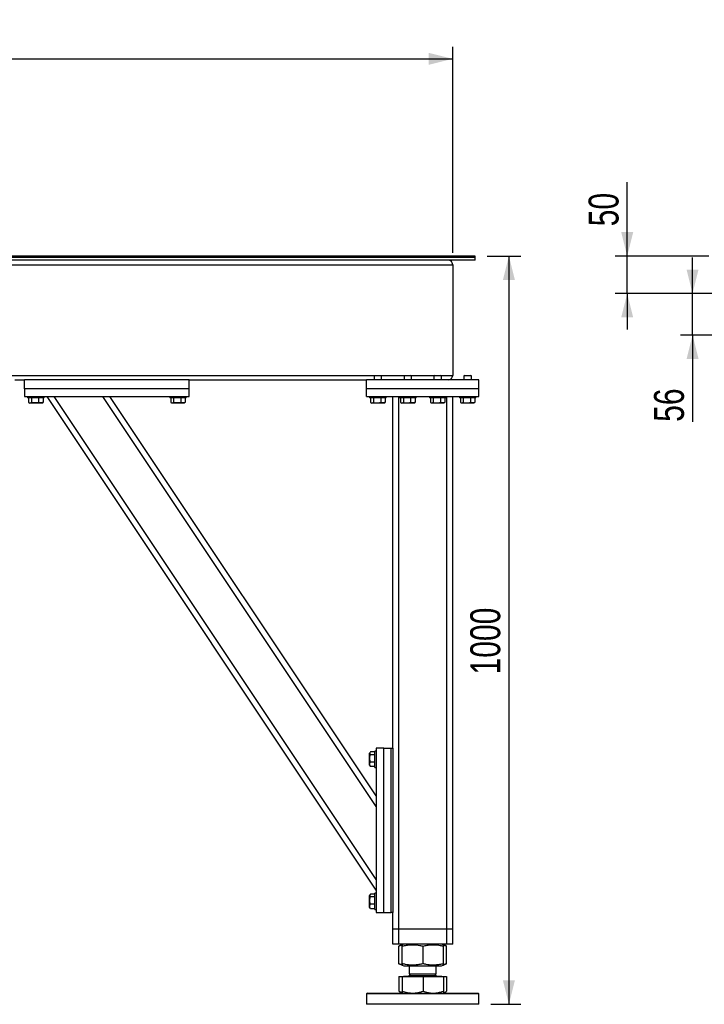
# Model space of a CAD drawing. Header units: millimetres. Extents: x 0 to 841, y 0 to 594.
# Tile 7 of 107: x 260 to 317, y 244 to 326. Entities that reach past the tile are written whole.
import ezdxf

# ---------------------------------------------------------------- set-up
doc = ezdxf.new("R2010")
doc.units = ezdxf.units.MM
doc.layers.add('COTES', color=1, linetype='Continuous')
doc.layers.add('TRAIT-FORT', color=4, linetype='Continuous', lineweight=25)
doc.styles.add('SLDTEXTSTYLE0', font='TXT', dxfattribs={"width": 0.75})
doc.dimstyles.new('SLDDIMSTYLE0', dxfattribs={"dimtxt": 2.5, "dimasz": 2, "dimexe": 0, "dimexo": 0.0625, "dimtad": 1, "dimlfac": 16, "dimrnd": 1e-09, "dimzin": 12, "dimdsep": 46, "dimtxsty": 'SLDTEXTSTYLE0', "dimsah": 1, "dimcen": 0.09, "dimadec": 0, "dimazin": 3, "dimtfac": 1, "dimtofl": 0, "dimtmove": 0, "dimatfit": 3, "dimfxl": 1, "dimfrac": 2, "dimtolj": 1, "dimtzin": 12, "dimarcsym": 0})
doc.dimstyles.new('SLDDIMSTYLE2', dxfattribs={"dimtxt": 2.5, "dimasz": 2, "dimexe": 0, "dimexo": 0.0625, "dimtad": 1, "dimlfac": 16, "dimrnd": 1e-09, "dimzin": 12, "dimdsep": 46, "dimtxsty": 'SLDTEXTSTYLE0', "dimsah": 1, "dimcen": 0.09, "dimadec": 0, "dimazin": 3, "dimtfac": 1, "dimtmove": 0, "dimatfit": 0, "dimfxl": 1, "dimfrac": 2, "dimtolj": 1, "dimtzin": 12, "dimarcsym": 0})
doc.dimstyles.new('SLDDIMSTYLE3', dxfattribs={"dimtxt": 2.5, "dimasz": 2, "dimexe": 0, "dimexo": 0.0625, "dimtad": 1, "dimdec": 0, "dimlfac": 16, "dimrnd": 1e-09, "dimzin": 12, "dimdsep": 46, "dimtxsty": 'SLDTEXTSTYLE0', "dimsah": 1, "dimcen": 0.09, "dimadec": 0, "dimazin": 3, "dimtfac": 1, "dimtdec": 0, "dimtmove": 0, "dimatfit": 0, "dimfxl": 1, "dimfrac": 2, "dimtolj": 1, "dimtzin": 12, "dimarcsym": 0})

# ---------------------------------------------------------------- blocks, each defined once
blk = doc.blocks.new('_D')
at = {"layer": 'COTES', "color": 1, "transparency": 16777216}
for p, q in [((299.297, 306.556), (302.117, 306.556)), ((301.117, 306.556), (301.117, 244.056)), ((299.61, 244.056), (302.117, 244.056))]:
    blk.add_line(p, q, dxfattribs=at)
for points in [[(301.117, 306.556), (300.617, 304.556), (301.617, 304.556)], [(301.117, 244.056), (301.617, 246.056), (300.617, 246.056)]]:
    blk.add_solid(points, dxfattribs=at)
at = {"layer": 'COTES', "color": 1, "transparency": 16777216, "insert": (297.895, 271.611), "char_height": 2.5, "attachment_point": 1, "rotation": 90, "style": 'SLDTEXTSTYLE0'}
blk.add_mtext('1000', dxfattribs=at)
blk = doc.blocks.new('_D_1')
at = {"layer": 'COTES', "color": 1, "transparency": 16777216}
for p, q in [((19.422, 301.712), (19.422, 324.033)), ((296.422, 306.837), (296.422, 324.033)), ((19.422, 323.033), (296.422, 323.033))]:
    blk.add_line(p, q, dxfattribs=at)
for points in [[(19.422, 323.033), (21.422, 322.533), (21.422, 323.533)], [(296.422, 323.033), (294.422, 323.533), (294.422, 322.533)]]:
    blk.add_solid(points, dxfattribs=at)
at = {"layer": 'COTES', "color": 1, "transparency": 16777216, "insert": (154.228, 326.256), "char_height": 2.5, "attachment_point": 1, "style": 'SLDTEXTSTYLE0'}
blk.add_mtext('4432', dxfattribs=at)
blk = doc.blocks.new('_D_26')
at = {"layer": 'COTES', "color": 1, "transparency": 16777216}
for p, q in [((310.996, 306.556), (310.996, 312.738)), ((317.808, 306.556), (309.996, 306.556)), ((310.996, 303.431), (310.996, 306.556)), ((323.893, 303.431), (309.996, 303.431)), ((310.996, 303.431), (310.996, 300.431))]:
    blk.add_line(p, q, dxfattribs=at)
for points in [[(310.996, 306.556), (311.496, 308.556), (310.496, 308.556)], [(310.996, 303.431), (310.496, 301.431), (311.496, 301.431)]]:
    blk.add_solid(points, dxfattribs=at)
at = {"layer": 'COTES', "color": 1, "transparency": 16777216, "insert": (307.773, 309.044), "char_height": 2.5, "attachment_point": 1, "rotation": 90, "style": 'SLDTEXTSTYLE0'}
blk.add_mtext('50', dxfattribs=at)
blk = doc.blocks.new('_D_27')
at = {"layer": 'COTES', "color": 1, "transparency": 16777216}
for p, q in [((316.455, 303.431), (316.455, 306.431)), ((323.893, 303.431), (315.455, 303.431)), ((316.455, 299.962), (316.455, 303.431)), ((324.871, 299.962), (315.455, 299.962)), ((316.455, 299.962), (316.455, 292.71))]:
    blk.add_line(p, q, dxfattribs=at)
for points in [[(316.455, 303.431), (316.955, 305.431), (315.955, 305.431)], [(316.455, 299.962), (315.955, 297.962), (316.955, 297.962)]]:
    blk.add_solid(points, dxfattribs=at)
at = {"layer": 'COTES', "color": 1, "transparency": 16777216, "insert": (313.233, 292.71), "char_height": 2.5, "attachment_point": 1, "rotation": 90, "style": 'SLDTEXTSTYLE0'}
blk.add_mtext('56', dxfattribs=at)

msp = doc.modelspace()

# ---------------------------------------------------------------- linework, layer by layer
at = {"layer": 'TRAIT-FORT', "color": 4, "linetype": 'Continuous', "lineweight": 25}
for p, q in [((298.29716, 306.55551), (240.04716, 306.55551)), ((240.04716, 306.46176), (298.29716, 306.46176)), ((298.29716, 306.46176), (255.17278, 306.46176)), ((298.29716, 306.21176), (255.17278, 306.21176)), ((298.29716, 306.46176), (298.29716, 306.55551)), ((298.29716, 306.21176), (298.29716, 306.46176)), ((255.17216, 305.83676), (296.42216, 305.83676)), ((296.42216, 305.83676), (296.42216, 296.58676)), ((259.19091, 296.58676), (289.90341, 296.58676)), ((259.85966, 296.21176), (260.67216, 296.21176)), ((260.67216, 295.46176), (260.67216, 296.21176)), ((274.42216, 296.21176), (260.67216, 296.21176)), ((274.42216, 295.46176), (274.42216, 296.21176)), ((274.42216, 296.21176), (289.23466, 296.21176)), ((289.23466, 295.46176), (289.23466, 296.21176)), ((298.60966, 296.21176), (289.23466, 296.21176)), ((289.90341, 296.58676), (289.85966, 296.54301)), ((289.85966, 296.54301), (289.85966, 296.21176)), ((290.13356, 296.54301), (289.85966, 296.54301)), ((289.90341, 296.58676), (290.13897, 296.58676)), ((290.48466, 296.54301), (290.13356, 296.54301)), ((290.13897, 296.58676), (290.44091, 296.58676)), ((290.48466, 296.54301), (290.44091, 296.58676)), ((290.44091, 296.58676), (292.40341, 296.58676)), ((290.48466, 296.21176), (290.48466, 296.54301)), ((292.40341, 296.58676), (292.35966, 296.54301)), ((292.35966, 296.54301), (292.35966, 296.21176)), ((292.63356, 296.54301), (292.35966, 296.54301)), ((292.40341, 296.58676), (292.63897, 296.58676)), ((292.98466, 296.54301), (292.63356, 296.54301)), ((292.63897, 296.58676), (292.94091, 296.58676)), ((292.98466, 296.54301), (292.94091, 296.58676)), ((292.94091, 296.58676), (294.90341, 296.58676)), ((292.98466, 296.21176), (292.98466, 296.54301)), ((294.90341, 296.58676), (294.85966, 296.54301)), ((294.85966, 296.54301), (294.85966, 296.21176)), ((295.13356, 296.54301), (294.85966, 296.54301)), ((294.90341, 296.58676), (295.13897, 296.58676)), ((295.48466, 296.54301), (295.13356, 296.54301)), ((295.13897, 296.58676), (295.44091, 296.58676)), ((295.48466, 296.54301), (295.44091, 296.58676)), ((295.44091, 296.58676), (296.42216, 296.58676)), ((295.48466, 296.21176), (295.48466, 296.54301)), ((297.40341, 296.58676), (297.35966, 296.54301)), ((297.35966, 296.54301), (297.35966, 296.21176)), ((297.63356, 296.54301), (297.35966, 296.54301)), ((297.40341, 296.58676), (297.63897, 296.58676)), ((297.98466, 296.54301), (297.63356, 296.54301)), ((297.63897, 296.58676), (297.94091, 296.58676)), ((297.98466, 296.54301), (297.94091, 296.58676)), ((297.98466, 296.21176), (297.98466, 296.54301)), ((298.60966, 295.46176), (298.60966, 296.21176)), ((274.42216, 295.46176), (260.67216, 295.46176)), ((260.67216, 295.46176), (260.67216, 294.83676)), ((274.42216, 294.83676), (274.42216, 295.46176)), ((298.60966, 295.46176), (289.23466, 295.46176)), ((289.23466, 294.83676), (289.23466, 295.46176)), ((298.60966, 294.83676), (298.60966, 295.46176)), ((260.67216, 294.83676), (274.42216, 294.83676)), ((260.92216, 294.83676), (260.92216, 294.71176)), ((262.29716, 294.71176), (260.92216, 294.71176)), ((261.00092, 294.71176), (261.00092, 294.33704)), ((261.23968, 294.71176), (261.23968, 294.33704)), ((261.84842, 294.71176), (261.84842, 294.33704)), ((262.21839, 294.71176), (262.21839, 294.33704)), ((262.29716, 294.71176), (262.29716, 294.83676)), ((290.04716, 253.58676), (262.54716, 294.83676)), ((290.04716, 254.48814), (263.14808, 294.83676)), ((290.04716, 260.57251), (267.20433, 294.83676)), ((290.04716, 261.4739), (267.80525, 294.83676)), ((272.79716, 294.83676), (272.79716, 294.71176)), ((274.17216, 294.71176), (272.79716, 294.71176)), ((272.87592, 294.71176), (272.87592, 294.33704)), ((273.11468, 294.71176), (273.11468, 294.33704)), ((273.72342, 294.71176), (273.72342, 294.33704)), ((274.09339, 294.71176), (274.09339, 294.33704)), ((274.17216, 294.71176), (274.17216, 294.83676)), ((289.23466, 294.83676), (298.60966, 294.83676)), ((289.48466, 294.83676), (289.48466, 294.71176)), ((290.4355, 294.71176), (289.48466, 294.71176)), ((289.56342, 294.71176), (289.56342, 294.33704)), ((289.80218, 294.71176), (289.80218, 294.33704)), ((290.41092, 294.71176), (290.41092, 294.33704)), ((290.85966, 294.71176), (290.4355, 294.71176)), ((290.78089, 294.71176), (290.78089, 294.33704)), ((290.85966, 294.71176), (290.85966, 294.83676)), ((291.42216, 265.46176), (291.42216, 294.83676)), ((291.92216, 250.33676), (291.92216, 294.83676)), ((291.98466, 294.83676), (291.98466, 294.71176)), ((292.9355, 294.71176), (291.98466, 294.71176)), ((292.06342, 294.71176), (292.06342, 294.33704)), ((292.30218, 294.71176), (292.30218, 294.33704)), ((292.91092, 294.71176), (292.91092, 294.33704)), ((293.35966, 294.71176), (292.9355, 294.71176)), ((293.28089, 294.71176), (293.28089, 294.33704)), ((293.35966, 294.71176), (293.35966, 294.83676)), ((294.48466, 294.83676), (294.48466, 294.71176)), ((295.4355, 294.71176), (294.48466, 294.71176)), ((294.56342, 294.71176), (294.56342, 294.33704)), ((294.80218, 294.71176), (294.80218, 294.33704)), ((295.41092, 294.71176), (295.41092, 294.33704)), ((295.85966, 294.71176), (295.4355, 294.71176)), ((295.78089, 294.71176), (295.78089, 294.33704)), ((295.85966, 294.71176), (295.85966, 294.83676)), ((295.92216, 250.33676), (295.92216, 294.83676)), ((296.42216, 250.33676), (296.42216, 294.83676)), ((296.98466, 294.83676), (296.98466, 294.71176)), ((297.9355, 294.71176), (296.98466, 294.71176)), ((297.06342, 294.71176), (297.06342, 294.33704)), ((297.30218, 294.71176), (297.30218, 294.33704)), ((297.91092, 294.71176), (297.91092, 294.33704)), ((298.35966, 294.71176), (297.9355, 294.71176)), ((298.28089, 294.71176), (298.28089, 294.33704)), ((298.35966, 294.71176), (298.35966, 294.83676)), ((261.03174, 294.31653), (261.10497, 294.27426)), ((262.11434, 294.27426), (261.10497, 294.27426)), ((262.11434, 294.27426), (262.18757, 294.31653)), ((262.21839, 294.33704), (262.18639, 294.31858)), ((272.90674, 294.31653), (272.97997, 294.27426)), ((273.98934, 294.27426), (272.97997, 294.27426)), ((273.98934, 294.27426), (274.06257, 294.31653)), ((274.09339, 294.33704), (274.06139, 294.31858)), ((289.59424, 294.31653), (289.66747, 294.27426)), ((290.10983, 294.27426), (289.66747, 294.27426)), ((290.67684, 294.27426), (290.10983, 294.27426)), ((290.67684, 294.27426), (290.75007, 294.31653)), ((290.78089, 294.33704), (290.74889, 294.31858)), ((292.09424, 294.31653), (292.16747, 294.27426)), ((292.60983, 294.27426), (292.16747, 294.27426)), ((293.17684, 294.27426), (292.60983, 294.27426)), ((293.17684, 294.27426), (293.25007, 294.31653)), ((293.28089, 294.33704), (293.24889, 294.31858)), ((294.59424, 294.31653), (294.66747, 294.27426)), ((295.10983, 294.27426), (294.66747, 294.27426)), ((295.67684, 294.27426), (295.10983, 294.27426)), ((295.67684, 294.27426), (295.75007, 294.31653)), ((295.78089, 294.33704), (295.74889, 294.31858)), ((297.09424, 294.31653), (297.16747, 294.27426)), ((297.60983, 294.27426), (297.16747, 294.27426)), ((298.17684, 294.27426), (297.60983, 294.27426)), ((298.17684, 294.27426), (298.25007, 294.31653)), ((298.28089, 294.33704), (298.24889, 294.31858)), ((289.52693, 265.10217), (289.48466, 265.02894)), ((289.48466, 264.01957), (289.48466, 265.02894)), ((289.92216, 265.133), (289.54744, 265.133)), ((289.92216, 264.89423), (289.54744, 264.89423)), ((290.04716, 265.21176), (289.92216, 265.21176)), ((289.92216, 263.83676), (289.92216, 265.21176)), ((290.04716, 265.46176), (290.04716, 251.71176)), ((290.67216, 265.46176), (290.04716, 265.46176)), ((290.67216, 251.71176), (290.67216, 265.46176)), ((290.67216, 265.46176), (291.29716, 265.46176)), ((291.29716, 251.71176), (291.29716, 265.46176)), ((291.29716, 265.46176), (291.42216, 265.46176)), ((291.42216, 265.46176), (291.42216, 251.71176)), ((289.48466, 264.01957), (289.52693, 263.94635)), ((289.92216, 264.28549), (289.54744, 264.28549)), ((289.54744, 263.91552), (289.52898, 263.94753)), ((289.92216, 263.91552), (289.54744, 263.91552)), ((289.92216, 263.83676), (290.04716, 263.83676)), ((290.04716, 253.33676), (289.92216, 253.33676)), ((289.92216, 251.96176), (289.92216, 253.33676)), ((289.52693, 253.22717), (289.48466, 253.15394)), ((289.48466, 252.14457), (289.48466, 253.15394)), ((289.92216, 253.258), (289.54744, 253.258)), ((289.92216, 253.01923), (289.54744, 253.01923)), ((289.48466, 252.14457), (289.52693, 252.07135)), ((289.54744, 252.04052), (289.52898, 252.07253)), ((289.92216, 252.41049), (289.54744, 252.41049)), ((289.92216, 252.04052), (289.54744, 252.04052)), ((289.92216, 251.96176), (290.04716, 251.96176)), ((290.04716, 251.71176), (290.67216, 251.71176)), ((290.67216, 251.71176), (291.29716, 251.71176)), ((291.42216, 251.71176), (291.29716, 251.71176)), ((291.42216, 250.33676), (291.42216, 251.71176)), ((291.92216, 250.33676), (291.42216, 250.33676)), ((291.42216, 249.08676), (291.42216, 250.33676)), ((295.92216, 250.33676), (291.92216, 250.33676)), ((291.92216, 249.08676), (291.92216, 250.33676)), ((296.42216, 250.33676), (295.92216, 250.33676)), ((295.92216, 249.08676), (295.92216, 250.33676)), ((296.42216, 249.08676), (296.42216, 250.33676)), ((291.92216, 249.08676), (291.42216, 249.08676)), ((295.92216, 249.08676), (291.92216, 249.08676)), ((291.95274, 248.9274), (291.93766, 248.92198)), ((291.93766, 247.43903), (291.93766, 248.92198)), ((292.19956, 249.02786), (291.95114, 248.92749)), ((292.19152, 247.43903), (292.19152, 248.92198)), ((292.34534, 249.08676), (292.20214, 249.0289)), ((292.21554, 247.43903), (292.21554, 248.92198)), ((293.94618, 247.43903), (293.94618, 248.92198)), ((295.64217, 249.0289), (295.49897, 249.08676)), ((295.89317, 248.92749), (295.64217, 249.0289)), ((295.65279, 247.43903), (295.65279, 248.92198)), ((295.90665, 247.43903), (295.90665, 248.92198)), ((296.42216, 249.08676), (295.92216, 249.08676)), ((291.93766, 247.43903), (291.95273, 247.43384)), ((291.95114, 247.43352), (292.20235, 247.33203)), ((292.20235, 247.33203), (292.34534, 247.27426)), ((292.34534, 247.27426), (295.29716, 247.27426)), ((292.79716, 247.27426), (292.79716, 246.59707)), ((295.04716, 246.59707), (295.04716, 247.27426)), ((295.29716, 247.27426), (295.49897, 247.27426)), ((295.49897, 247.27426), (295.64196, 247.33203)), ((295.64196, 247.33203), (295.89317, 247.43352)), ((291.93766, 246.38676), (291.93766, 245.14652)), ((291.93766, 246.38676), (292.19152, 246.38676)), ((292.19152, 246.38676), (292.19152, 245.14652)), ((292.19152, 246.38676), (292.21554, 246.38676)), ((292.21554, 246.38676), (292.21554, 245.14652)), ((292.21554, 246.38676), (293.94618, 246.38676)), ((292.32497, 246.39926), (292.32497, 246.38676)), ((292.32497, 246.39926), (295.51934, 246.39926)), ((292.93247, 246.59707), (292.79716, 246.46176)), ((292.79716, 246.59707), (295.04716, 246.59707)), ((292.79716, 246.46176), (292.95476, 246.46176)), ((292.95476, 246.46176), (295.04716, 246.46176)), ((293.94618, 246.38676), (293.94618, 245.14652)), ((293.94618, 246.38676), (295.65279, 246.38676)), ((295.04716, 246.46176), (294.91184, 246.59707)), ((295.51934, 246.38676), (295.51934, 246.39926)), ((295.65279, 246.38676), (295.65279, 245.14652)), ((295.65279, 246.38676), (295.90665, 246.38676)), ((295.90665, 246.38676), (295.90665, 245.14652)), ((291.9511, 245.14027), (291.93766, 245.14652)), ((291.95041, 245.13907), (292.20341, 244.99301)), ((295.64091, 244.99301), (295.8939, 245.13907)), ((289.29716, 244.99301), (289.23466, 244.93051)), ((289.23466, 244.93051), (289.23466, 244.05551)), ((291.96532, 244.93051), (289.23466, 244.93051)), ((289.29716, 244.99301), (291.99141, 244.99301)), ((298.60966, 244.93051), (291.96532, 244.93051)), ((291.99141, 244.99301), (298.54716, 244.99301)), ((298.60966, 244.93051), (298.54716, 244.99301)), ((298.60966, 244.05551), (298.60966, 244.93051)), ((298.60966, 244.05551), (289.23466, 244.05551))]:
    msp.add_line(p, q, dxfattribs=at)
for centre, radius, start, end in [((296.04716, 305.83676), 0.375, 0, 90), ((296.04716, 296.58676), 0.375, 270, 360), ((292.73466, 246.46176), 0.0625, 270, 0), ((295.10966, 246.46176), 0.0625, 180, 270)]:
    msp.add_arc(centre, radius, start, end, dxfattribs=at)
for points, knots in [([(261.00092, 294.33704), (261.02164, 294.32334), (261.06354, 294.29563), (261.12561, 294.28549), (261.18495, 294.30037), (261.22132, 294.32474), (261.23968, 294.33704)], [0, 0, 0, 0, 0.264604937, 0.534947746, 0.765343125, 1, 1, 1, 1]), ([(261.84842, 294.33704), (261.77097, 294.31806), (261.64288, 294.28666), (261.45709, 294.28957), (261.3321, 294.31138), (261.26021, 294.33134), (261.23968, 294.33704)], [0, 0, 0, 0, 0.38554949, 0.63764185, 0.89654625, 1, 1, 1, 1]), ([(262.21839, 294.33704), (262.18628, 294.32334), (262.12136, 294.29563), (262.02518, 294.28549), (261.93323, 294.30037), (261.87686, 294.32474), (261.84842, 294.33704)], [0, 0, 0, 0, 0.264604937, 0.534947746, 0.765343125, 1, 1, 1, 1]), ([(272.87592, 294.33704), (272.89664, 294.32334), (272.93854, 294.29563), (273.00061, 294.28549), (273.05995, 294.30037), (273.09632, 294.32474), (273.11468, 294.33704)], [0, 0, 0, 0, 0.264604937, 0.534947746, 0.765343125, 1, 1, 1, 1]), ([(273.72342, 294.33704), (273.64597, 294.31806), (273.51788, 294.28666), (273.33209, 294.28957), (273.2071, 294.31138), (273.13521, 294.33134), (273.11468, 294.33704)], [0, 0, 0, 0, 0.38554949, 0.63764185, 0.89654625, 1, 1, 1, 1]), ([(274.09339, 294.33704), (274.06128, 294.32334), (273.99636, 294.29563), (273.90018, 294.28549), (273.80823, 294.30037), (273.75186, 294.32474), (273.72342, 294.33704)], [0, 0, 0, 0, 0.264604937, 0.534947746, 0.765343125, 1, 1, 1, 1]), ([(289.56342, 294.33704), (289.58414, 294.32334), (289.62604, 294.29563), (289.68811, 294.28549), (289.74745, 294.30037), (289.78382, 294.32474), (289.80218, 294.33704)], [0, 0, 0, 0, 0.26460494, 0.53494775, 0.76534313, 1, 1, 1, 1]), ([(289.80218, 294.33704), (289.87963, 294.31806), (290.00772, 294.28666), (290.19351, 294.28957), (290.3185, 294.31138), (290.39039, 294.33134), (290.41092, 294.33704)], [0, 0, 0, 0, 0.38554949, 0.63764185, 0.89654625, 1, 1, 1, 1]), ([(290.78089, 294.33704), (290.74878, 294.32334), (290.68386, 294.29563), (290.58768, 294.28549), (290.49573, 294.30037), (290.43936, 294.32474), (290.41092, 294.33704)], [0, 0, 0, 0, 0.26460494, 0.53494775, 0.76534313, 1, 1, 1, 1]), ([(292.06342, 294.33704), (292.08414, 294.32334), (292.12604, 294.29563), (292.18811, 294.28549), (292.24745, 294.30037), (292.28382, 294.32474), (292.30218, 294.33704)], [0, 0, 0, 0, 0.26460494, 0.53494775, 0.76534313, 1, 1, 1, 1]), ([(292.30218, 294.33704), (292.37963, 294.31806), (292.50772, 294.28666), (292.69351, 294.28957), (292.8185, 294.31138), (292.89039, 294.33134), (292.91092, 294.33704)], [0, 0, 0, 0, 0.38554949, 0.63764185, 0.89654625, 1, 1, 1, 1]), ([(293.28089, 294.33704), (293.24878, 294.32334), (293.18386, 294.29563), (293.08768, 294.28549), (292.99573, 294.30037), (292.93936, 294.32474), (292.91092, 294.33704)], [0, 0, 0, 0, 0.26460494, 0.53494775, 0.76534313, 1, 1, 1, 1]), ([(294.56342, 294.33704), (294.58414, 294.32334), (294.62604, 294.29563), (294.68811, 294.28549), (294.74745, 294.30037), (294.78382, 294.32474), (294.80218, 294.33704)], [0, 0, 0, 0, 0.26460494, 0.53494775, 0.76534313, 1, 1, 1, 1]), ([(294.80218, 294.33704), (294.87963, 294.31806), (295.00772, 294.28666), (295.19351, 294.28957), (295.3185, 294.31138), (295.39039, 294.33134), (295.41092, 294.33704)], [0, 0, 0, 0, 0.38554949, 0.63764185, 0.89654625, 1, 1, 1, 1]), ([(295.78089, 294.33704), (295.74878, 294.32334), (295.68386, 294.29563), (295.58768, 294.28549), (295.49573, 294.30037), (295.43936, 294.32474), (295.41092, 294.33704)], [0, 0, 0, 0, 0.26460494, 0.53494775, 0.76534313, 1, 1, 1, 1]), ([(297.06342, 294.33704), (297.08414, 294.32334), (297.12604, 294.29563), (297.18811, 294.28549), (297.24745, 294.30037), (297.28382, 294.32474), (297.30218, 294.33704)], [0, 0, 0, 0, 0.26460494, 0.53494775, 0.76534313, 1, 1, 1, 1]), ([(297.30218, 294.33704), (297.37963, 294.31806), (297.50772, 294.28666), (297.69351, 294.28957), (297.8185, 294.31138), (297.89039, 294.33134), (297.91092, 294.33704)], [0, 0, 0, 0, 0.38554949, 0.63764185, 0.89654625, 1, 1, 1, 1]), ([(298.28089, 294.33704), (298.24878, 294.32334), (298.18386, 294.29563), (298.08768, 294.28549), (297.99573, 294.30037), (297.93936, 294.32474), (297.91092, 294.33704)], [0, 0, 0, 0, 0.26460494, 0.53494775, 0.76534313, 1, 1, 1, 1]), ([(289.54744, 264.28549), (289.52846, 264.36294), (289.49706, 264.49104), (289.49997, 264.67682), (289.52178, 264.80182), (289.54174, 264.87371), (289.54744, 264.89423)], [0, 0, 0, 0, 0.385549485, 0.637641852, 0.896546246, 1, 1, 1, 1]), ([(289.54744, 265.133), (289.53374, 265.11227), (289.50603, 265.07038), (289.49589, 265.0083), (289.51077, 264.94897), (289.53514, 264.91259), (289.54744, 264.89423)], [0, 0, 0, 0, 0.26460494, 0.53494775, 0.76534313, 1, 1, 1, 1]), ([(289.54744, 263.91552), (289.53374, 263.94763), (289.50603, 264.01255), (289.49589, 264.10873), (289.51077, 264.20068), (289.53514, 264.25705), (289.54744, 264.28549)], [0, 0, 0, 0, 0.26460494, 0.53494775, 0.76534313, 1, 1, 1, 1]), ([(289.54744, 252.41049), (289.52846, 252.48794), (289.49706, 252.61604), (289.49997, 252.80182), (289.52178, 252.92682), (289.54174, 252.99871), (289.54744, 253.01923)], [0, 0, 0, 0, 0.385549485, 0.637641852, 0.896546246, 1, 1, 1, 1]), ([(289.54744, 253.258), (289.53374, 253.23727), (289.50603, 253.19538), (289.49589, 253.1333), (289.51077, 253.07397), (289.53514, 253.03759), (289.54744, 253.01923)], [0, 0, 0, 0, 0.26460494, 0.53494775, 0.76534313, 1, 1, 1, 1]), ([(289.54744, 252.04052), (289.53374, 252.07263), (289.50603, 252.13755), (289.49589, 252.23373), (289.51077, 252.32568), (289.53514, 252.38205), (289.54744, 252.41049)], [0, 0, 0, 0, 0.26460494, 0.53494775, 0.76534313, 1, 1, 1, 1]), ([(291.93766, 248.92198), (292.00519, 248.94818), (292.09136, 248.98161), (292.17877, 248.99638), (292.19769, 248.99958)], [0, 0, 0, 0, 0.78363914, 1, 1, 1, 1]), ([(292.19152, 248.92198), (292.19313, 248.94647), (292.19616, 248.99284), (292.20063, 249.02723), (292.20459, 249.0324), (292.20827, 249.01442), (292.21183, 248.97972), (292.21426, 248.94185), (292.21554, 248.92198)], [0, 0, 0, 0, 0.20206835, 0.38269984, 0.55531458, 0.69299169, 0.83889419, 1, 1, 1, 1]), ([(292.21554, 248.92198), (292.33106, 248.94647), (292.54985, 248.99284), (292.87159, 249.02723), (293.15714, 249.0324), (293.42193, 249.01442), (293.67877, 248.97972), (293.85415, 248.94185), (293.94618, 248.92198)], [0, 0, 0, 0, 0.20206835, 0.38269984, 0.55531458, 0.69299169, 0.83889419, 1, 1, 1, 1]), ([(293.94618, 248.92198), (294.06009, 248.94647), (294.27584, 248.99284), (294.59312, 249.02723), (294.8747, 249.0324), (295.13582, 249.01442), (295.3891, 248.97972), (295.56204, 248.94185), (295.65279, 248.92198)], [0, 0, 0, 0, 0.20206835, 0.38269984, 0.55531458, 0.69299169, 0.83889419, 1, 1, 1, 1]), ([(295.65279, 248.92198), (295.65119, 248.94618), (295.64815, 248.99202), (295.64421, 249.02555), (295.64189, 249.02593), (295.64103, 249.02607)], [0, 0, 0, 0, 0.41274388, 0.78170093, 1, 1, 1, 1]), ([(295.64615, 249.0033), (295.68128, 248.99564), (295.76362, 248.97769), (295.84495, 248.94572), (295.89158, 248.9274)], [0, 0, 0, 0, 0.42674602, 1, 1, 1, 1]), ([(292.19769, 247.36042), (292.16494, 247.36736), (292.07768, 247.38585), (291.9915, 247.41858), (291.93766, 247.43903)], [0, 0, 0, 0, 0.37534931, 1, 1, 1, 1]), ([(292.21554, 247.43903), (292.21394, 247.41455), (292.2109, 247.36818), (292.20644, 247.33378), (292.20247, 247.32861), (292.1988, 247.34659), (292.19523, 247.3813), (292.1928, 247.41916), (292.19152, 247.43903)], [0, 0, 0, 0, 0.20206835, 0.38269984, 0.55531458, 0.69299169, 0.83889419, 1, 1, 1, 1]), ([(293.94618, 247.43903), (293.83066, 247.41455), (293.61187, 247.36818), (293.29013, 247.33378), (293.00458, 247.32861), (292.73978, 247.34659), (292.48294, 247.3813), (292.30757, 247.41916), (292.21554, 247.43903)], [0, 0, 0, 0, 0.20206835, 0.38269984, 0.55531458, 0.69299169, 0.83889419, 1, 1, 1, 1]), ([(295.65279, 247.43903), (295.53887, 247.41455), (295.32312, 247.36818), (295.00585, 247.33378), (294.72426, 247.32861), (294.46314, 247.34659), (294.20986, 247.3813), (294.03693, 247.41916), (293.94618, 247.43903)], [0, 0, 0, 0, 0.20206835, 0.38269984, 0.55531458, 0.69299169, 0.83889419, 1, 1, 1, 1]), ([(295.64103, 247.33434), (295.64139, 247.33366), (295.64287, 247.33091), (295.64551, 247.34767), (295.64908, 247.38098), (295.65151, 247.41905), (295.65279, 247.43903)], [0, 0, 0, 0, 0.09174673, 0.37294705, 0.67094743, 1, 1, 1, 1]), ([(295.89158, 247.43384), (295.83182, 247.40988), (295.75063, 247.37733), (295.66826, 247.36311), (295.64652, 247.35936)], [0, 0, 0, 0, 0.73604973, 1, 1, 1, 1]), ([(291.93766, 245.14652), (292.01967, 245.10147), (292.10553, 245.05431), (292.19373, 245.03319), (292.19769, 245.03225)], [0, 0, 0, 0, 0.95513577, 1, 1, 1, 1]), ([(292.19152, 245.14652), (292.19347, 245.10481), (292.19641, 245.04192), (292.20045, 244.99955), (292.2025, 244.99519), (292.20353, 244.99301)], [0, 0, 0, 0, 0.49525132, 0.7468182, 1, 1, 1, 1]), ([(292.20353, 244.99301), (292.20554, 245.00074), (292.20961, 245.01639), (292.21355, 245.10283), (292.21554, 245.14652)], [0, 0, 0, 0, 0.49451073, 1, 1, 1, 1]), ([(292.21554, 245.14652), (292.35606, 245.10481), (292.56795, 245.04192), (292.85897, 244.99955), (293.00674, 244.99519), (293.08086, 244.99301)], [0, 0, 0, 0, 0.49525132, 0.7468182, 1, 1, 1, 1]), ([(293.08086, 244.99301), (293.22585, 245.00074), (293.51906, 245.01639), (293.80276, 245.10283), (293.94618, 245.14652)], [0, 0, 0, 0, 0.49451073, 1, 1, 1, 1]), ([(293.94618, 245.14652), (294.08474, 245.10481), (294.29369, 245.04192), (294.58067, 244.99955), (294.72639, 244.99519), (294.79948, 244.99301)], [0, 0, 0, 0, 0.49525132, 0.7468182, 1, 1, 1, 1]), ([(294.79948, 244.99301), (294.94246, 245.00074), (295.2316, 245.01639), (295.51137, 245.10283), (295.65279, 245.14652)], [0, 0, 0, 0, 0.49451073, 1, 1, 1, 1]), ([(295.65279, 245.14652), (295.65084, 245.10481), (295.6479, 245.04192), (295.64386, 244.99955), (295.64181, 244.99519), (295.64078, 244.99301)], [0, 0, 0, 0, 0.49525132, 0.7468182, 1, 1, 1, 1]), ([(295.64647, 245.03064), (295.65225, 245.03155), (295.74083, 245.04548), (295.82654, 245.0977), (295.90665, 245.14652)], [0, 0, 0, 0, 0.0652267, 1, 1, 1, 1])]:
    msp.add_open_spline(points, degree=3, knots=knots, dxfattribs=at)

# ---------------------------------------------------------------- dimensions: what is measured, and where the dimension line sits
at = {"layer": 'COTES', "color": 1}
for base, p1, p2, angle, dimstyle, picture, middle in [((296.42216, 323.03328), (19.42216, 300.71176), (296.42216, 305.83676), 0, 'SLDDIMSTYLE0', '_D_1', (157.92216, 323.03328)), ((310.9959, 306.55551), (324.8926, 303.43051), (318.80822, 306.55551), 90, 'SLDDIMSTYLE2', '_D_26', (310.9959, 310.89127)), ((301.11737, 244.05551), (298.29716, 306.55551), (298.60966, 244.05551), 90, 'SLDDIMSTYLE0', '_D', (301.11737, 275.30551)), ((316.455434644, 303.430506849), (325.8707205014, 299.9617568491), (324.8925955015, 303.430506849), 90, 'SLDDIMSTYLE3', '_D_27', (316.455434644, 294.5577023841))]:
    dim = msp.add_linear_dim(base=base, p1=p1, p2=p2, angle=angle, dimstyle=dimstyle, dxfattribs=at)
    dim.commit()
    dim.dimension.update_dxf_attribs({"geometry": picture, "text_midpoint": middle, "dimtype": 160})

doc.saveas('drawing.dxf')
